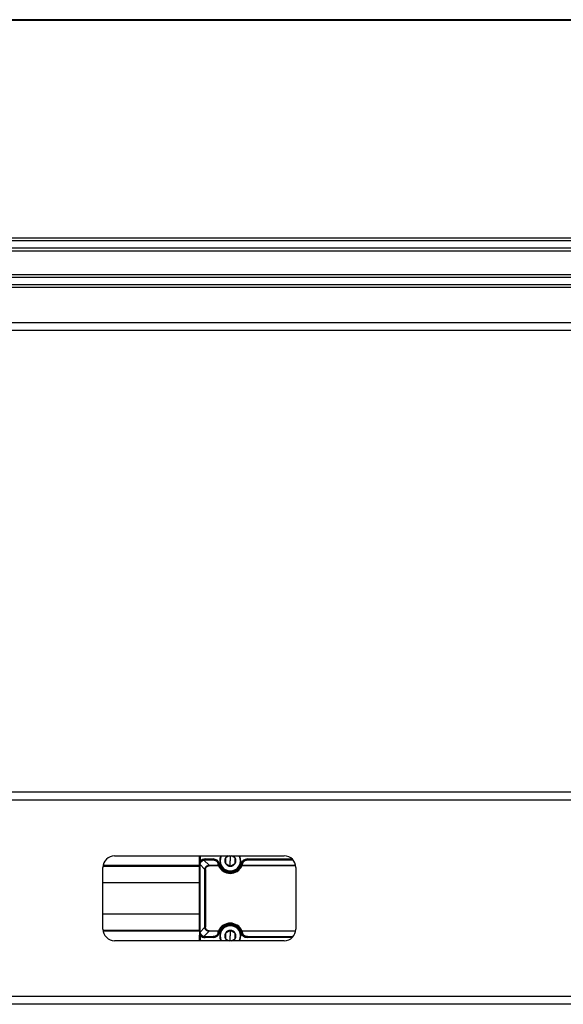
# Model space of a CAD drawing. Header units: millimetres. Extents: x -420 to 2052, y 443 to 882.
# Tile 3 of 12: x 236 to 377, y 443 to 699. Entities that reach past the tile are written whole.
import ezdxf

# ---------------------------------------------------------------- set-up
doc = ezdxf.new("R2010")
doc.units = ezdxf.units.MM

# ---------------------------------------------------------------- blocks, each defined once
blk = doc.blocks.new('Drawing View2')
at = {"color": 7, "linetype": 'Continuous', "lineweight": 25}
for p, q in [((0, 68.53), (-500, 68.53)), ((0, 68.33), (-500, 68.33)), ((0, 11.85), (-500, 11.85)), ((0, 11.14), (-500, 11.14)), ((0, 9.23), (-500, 9.23)), ((0, 8.52), (-500, 8.52)), ((0, 2.35), (-500, 2.35)), ((0, 1.64), (-500, 1.64)), ((0, -0.27), (-500, -0.27)), ((0, -0.98), (-500, -0.98)), ((0, -10.07), (-500, -10.07)), ((0, -12.07), (-500, -12.07))]:
    blk.add_line(p, q, dxfattribs=at)
blk = doc.blocks.new('Drawing View3')
at = {"color": 7, "linetype": 'Continuous', "lineweight": 25}
for p, q in [((337.5, 31.5), (-162.5, 31.5)), ((337.5, 29.5), (-162.5, 29.5)), ((3, 15), (47, 15)), ((25, 13.6), (25, 15)), ((25, 13.6), (25.2, 13.6)), ((25.1, 12.84), (26.44, 11.5)), ((25.2, 15), (25.2, 13.6)), ((27.5, 12.56), (26.16, 13.9)), ((26.5, 14.2), (28.57, 14.2)), ((26.5, 14), (26.5, 13.94)), ((26.5, 14), (28.57, 14)), ((28.57, 13.94), (26.5, 13.94)), ((28.57, 13.94), (28.57, 14)), ((30.21, 12.96), (30.02, 12.91)), ((33, 15), (33, 13.75)), ((33, 12.31), (33, 13.75)), ((37.43, 14.2), (37.43, 14)), ((37.43, 14.2), (49.04, 14.2)), ((37.43, 14), (37.43, 13.94)), ((37.43, 14), (49.24, 14)), ((49.29, 13.94), (37.43, 13.94)), ((0, -4), (0, 12)), ((0.02, 12.3), (25, 12.3)), ((25, 12.5), (0.04, 12.5)), ((25, -4.5), (25, 12.5)), ((25.06, 12.5), (25.06, -4.5)), ((26.58, 11.5), (26.44, 11.5)), ((26.44, -3.5), (26.44, 11.5)), ((26.58, 11.5), (26.58, -3.5)), ((27.5, 12.56), (27.5, 12.42)), ((27.5, 12.56), (29.98, 12.56)), ((29.98, 12.42), (27.5, 12.42)), ((29.98, 12.42), (29.98, 12.56)), ((30.16, 12.5), (29.98, 12.42)), ((33, 11), (33, 11.1)), ((36.02, 12.56), (49.95, 12.56)), ((49.97, 12.42), (36.02, 12.42)), ((50, 12), (50, -4)), ((0.02, -4.3), (25, -4.3)), ((25, -4.5), (0.04, -4.5)), ((25, -4.5), (25.06, -4.5)), ((26.44, -3.5), (25.1, -4.84)), ((26.16, -5.9), (27.5, -4.56)), ((26.44, -3.5), (26.58, -3.5)), ((27.5, -4.42), (27.5, -4.56)), ((27.5, -4.42), (29.98, -4.42)), ((29.98, -4.56), (27.5, -4.56)), ((33, -3), (33, -3.1)), ((33, -4.32), (33, -5.75)), ((35.79, -4.96), (35.98, -4.91)), ((35.84, -4.5), (36.02, -4.42)), ((36.02, -4.42), (36.02, -4.56)), ((36.02, -4.42), (49.97, -4.42)), ((49.95, -4.56), (36.02, -4.56)), ((47, -7), (3, -7)), ((25.2, -5.6), (25, -5.6)), ((25, -7), (25, -5.6)), ((25.2, -5.6), (25.2, -7)), ((26.5, -5.94), (28.57, -5.94)), ((28.57, -6), (26.5, -6)), ((26.5, -6), (26.5, -6.2)), ((28.57, -6.2), (26.5, -6.2)), ((28.57, -6), (28.57, -5.94)), ((33, -7), (33, -5.75)), ((37.43, -5.94), (37.43, -6)), ((37.43, -5.94), (49.29, -5.94)), ((49.24, -6), (37.43, -6)), ((49.04, -6.2), (37.43, -6.2)), ((337.5, -21.5), (-162.5, -21.5)), ((337.5, -23.5), (-162.5, -23.5))]:
    blk.add_line(p, q, dxfattribs=at)
at = {"color": 7, "linetype": 'Continuous', "lineweight": 25, "flags": 128}
for points in [[(26.5, 14.2), (26.5, 14.16), (26.5, 14.12), (26.5, 14.09), (26.5, 14.06), (26.5, 14.03), (26.5, 14.02), (26.5, 14), (26.5, 14)], [(28.57, 14), (28.57, 14), (28.57, 14.02), (28.57, 14.03), (28.57, 14.06), (28.57, 14.09), (28.57, 14.12), (28.57, 14.16), (28.57, 14.2)], [(35.79, 12.96), (35.83, 12.95), (35.86, 12.94), (35.9, 12.93), (35.93, 12.92), (35.95, 12.92), (35.97, 12.91), (35.98, 12.91), (35.98, 12.91)], [(25.06, 12.5), (25.05, 12.5), (25.03, 12.5), (25.02, 12.5), (25.02, 12.5), (25.01, 12.5), (25, 12.5), (25, 12.5), (25, 12.5)], [(36.02, 12.42), (35.98, 12.43), (35.95, 12.45), (35.92, 12.46), (35.89, 12.47), (35.87, 12.48), (35.85, 12.49), (35.84, 12.5), (35.84, 12.5)], [(36.02, 12.56), (36.02, 12.54), (36.02, 12.53), (36.02, 12.51), (36.02, 12.49), (36.02, 12.48), (36.02, 12.46), (36.02, 12.44), (36.02, 12.42)], [(29.98, -4.56), (29.98, -4.54), (29.98, -4.53), (29.98, -4.51), (29.98, -4.49), (29.98, -4.48), (29.98, -4.46), (29.98, -4.44), (29.98, -4.42)], [(29.98, -4.42), (30.02, -4.43), (30.05, -4.45), (30.08, -4.46), (30.11, -4.47), (30.13, -4.48), (30.15, -4.49), (30.16, -4.5), (30.16, -4.5)], [(30.21, -4.96), (30.17, -4.95), (30.14, -4.94), (30.1, -4.93), (30.07, -4.92), (30.05, -4.92), (30.03, -4.91), (30.02, -4.91), (30.02, -4.91)], [(26.5, -5.94), (26.5, -5.95), (26.5, -5.97), (26.5, -5.98), (26.5, -5.98), (26.5, -5.99), (26.5, -6), (26.5, -6), (26.5, -6)], [(28.57, -6.2), (28.57, -6.16), (28.57, -6.12), (28.57, -6.09), (28.57, -6.06), (28.57, -6.03), (28.57, -6.02), (28.57, -6), (28.57, -6)], [(37.43, -6), (37.43, -6), (37.43, -6.02), (37.43, -6.03), (37.43, -6.06), (37.43, -6.09), (37.43, -6.12), (37.43, -6.16), (37.43, -6.2)]]:
    blk.add_lwpolyline(points, dxfattribs=at)
at = {"color": 7, "linetype": 'Continuous', "lineweight": 25}
for centre, radius, start, end in [((3, 12), 3, 90, 180), ((26.5, 12.5), 1.7, 90, 139.8808), ((28.57, 12.5), 1.7, 15.7678, 90), ((33, 13.75), 2.9, 195.7678, 344.2322), ((33, 13.75), 2.75, 152.9643, 270), ((33, 13.75), 2.65, 151.8554, 270), ((33, 13.75), 1.44, 150, 210), ((33, 13.75), 1.44, 119.4156, 150), ((33, 13.75), 1.44, 210, 270), ((33, 13.75), 2.65, 270, 28.1446), ((33, 13.75), 2.75, 270, 27.0357), ((33, 13.75), 1.44, 270, 330.0027), ((33, 13.75), 1.44, 30, 60.5844), ((33, 13.75), 1.44, 330.0027, 30), ((37.43, 12.5), 1.7, 90, 164.2322), ((47, 12), 3, 0, 90), ((33, 13.75), 3.3, 203.8217, 336.1783), ((33, 13.75), 3.1, 203.8216, 336.1783), ((35.97, 12.41), 0.155, 69.9087, 146.7713), ((33, -5.75), 3.3, 23.8217, 156.1783), ((3, -4), 3, 180, 270), ((28.57, -4.5), 1.7, 270, 344.2322), ((30.03, -4.41), 0.155, 249.9061, 326.7715), ((33, -5.75), 3.1, 23.8216, 156.1783), ((33, -5.75), 2.9, 15.7678, 164.2322), ((33, -5.75), 2.75, 90, 207.0357), ((33, -5.75), 2.65, 90, 208.1446), ((33, -5.75), 1.44, 150, 210), ((33, -5.75), 1.44, 90, 150), ((33, -5.75), 2.75, 332.9643, 90), ((33, -5.75), 2.65, 331.8554, 90), ((33, -5.75), 1.44, 30, 90), ((33, -5.75), 1.44, 330.0027, 30), ((37.43, -4.5), 1.7, 195.7678, 270), ((47, -4), 3, 270, 0), ((26.5, -4.5), 1.7, 220.1191, 270), ((33, -5.75), 1.44, 210, 240.5844), ((33, -5.75), 1.44, 299.4156, 330.0027)]:
    blk.add_arc(centre, radius, start, end, dxfattribs=at)
for points, knots in [([(25, 12.76), (25, 12.86), (25, 13.12), (25, 13.42), (25, 13.6)], [0, 0, 0, 0, 0.400823, 1, 1, 1, 1]), ([(25.03, 12.77), (25.04, 12.87), (25.06, 13.15), (25.14, 13.42), (25.2, 13.6)], [0, 0, 0, 0, 0.364947, 1, 1, 1, 1]), ([(26.11, 13.95), (25.86, 13.88), (25.63, 13.75), (25.25, 13.37), (25.12, 13.14), (25.05, 12.89)], [0, 0, 0, 0, 0.5, 0.5, 1, 1, 1, 1]), ([(26.16, 13.9), (26.13, 13.89), (26.06, 13.86), (25.95, 13.82), (25.85, 13.77), (25.76, 13.71), (25.66, 13.65), (25.58, 13.58), (25.48, 13.48), (25.37, 13.36), (25.26, 13.2), (25.16, 13.02), (25.12, 12.9), (25.1, 12.84)], [0, 0, 0, 0, 0.074242, 0.147443, 0.21967, 0.290993, 0.361483, 0.431216, 0.500267, 0.622461, 0.746228, 0.871951, 1, 1, 1, 1]), ([(30.02, 12.91), (29.96, 13.1), (29.88, 13.26), (29.66, 13.55), (29.53, 13.66), (29.14, 13.93), (28.85, 14), (28.57, 14)], [0, 0, 0, 0, 0.25, 0.25, 0.5, 0.5, 1, 1, 1, 1]), ([(28.57, 13.94), (28.74, 13.94), (29.06, 13.88), (29.31, 13.72), (29.63, 13.45), (29.76, 13.23), (29.82, 12.99)], [0, 0, 0, 0, 0.25, 0.5, 0.5, 1, 1, 1, 1]), ([(30.02, 12.91), (30.01, 12.94), (29.99, 12.96), (29.91, 13), (29.87, 13), (29.82, 12.99)], [0, 0, 0, 0, 0.5, 0.5, 1, 1, 1, 1]), ([(32.68, 15), (32.58, 14.94), (32.27, 14.76), (31.96, 14.59), (31.76, 14.47)], [0, 0, 0, 0, 0.326266, 1, 1, 1, 1]), ([(31.76, 14.47), (31.76, 14.41), (31.76, 14.28), (31.76, 14.05), (31.76, 13.75), (31.76, 13.45), (31.76, 13.22), (31.76, 13.09), (31.76, 13.03)], [0, 0, 0, 0, 0.1329454, 0.2572868, 0.4999807, 0.7427004, 0.8668303, 1, 1, 1, 1]), ([(31.76, 13.03), (31.81, 13), (31.92, 12.94), (32.12, 12.82), (32.38, 12.67), (32.64, 12.53), (32.84, 12.41), (32.95, 12.35), (33, 12.31)], [0, 0, 0, 0, 0.132945, 0.257287, 0.499981, 0.7427, 0.86683, 1, 1, 1, 1]), ([(33, 12.31), (33.05, 12.35), (33.16, 12.41), (33.36, 12.53), (33.62, 12.67), (33.88, 12.82), (34.08, 12.94), (34.19, 13), (34.24, 13.03)], [0, 0, 0, 0, 0.132978, 0.257333, 0.500022, 0.742736, 0.866877, 1, 1, 1, 1]), ([(34.24, 14.47), (34.04, 14.59), (33.73, 14.76), (33.42, 14.94), (33.32, 15)], [0, 0, 0, 0, 0.673684, 1, 1, 1, 1]), ([(34.24, 13.03), (34.24, 13.09), (34.24, 13.22), (34.24, 13.45), (34.24, 13.75), (34.24, 14.05), (34.24, 14.28), (34.24, 14.41), (34.24, 14.47)], [0, 0, 0, 0, 0.133001, 0.257323, 0.500022, 0.742747, 0.866855, 1, 1, 1, 1]), ([(37.43, 14), (37.39, 14), (37.33, 14), (37.23, 13.99), (37.12, 13.97), (37.02, 13.94), (36.91, 13.91), (36.8, 13.87), (36.7, 13.81), (36.57, 13.74), (36.44, 13.63), (36.29, 13.49), (36.16, 13.32), (36.05, 13.12), (36.01, 12.98), (35.98, 12.91)], [0, 0, 0, 0, 0.044099, 0.09051, 0.139122, 0.189827, 0.242631, 0.297493, 0.354411, 0.413341, 0.511681, 0.619527, 0.736845, 0.863674, 1, 1, 1, 1]), ([(36.18, 12.99), (36.13, 13), (36.09, 13), (36.01, 12.96), (35.99, 12.94), (35.98, 12.91)], [0, 0, 0, 0, 0.5, 0.5, 1, 1, 1, 1]), ([(36.18, 12.99), (36.24, 13.23), (36.37, 13.45), (36.69, 13.72), (36.94, 13.88), (37.26, 13.94), (37.43, 13.94)], [0, 0, 0, 0, 0.5, 0.5, 0.75, 1, 1, 1, 1]), ([(26.44, 11.5), (26.44, 11.54), (26.45, 11.62), (26.47, 11.74), (26.5, 11.84), (26.54, 11.97), (26.63, 12.11), (26.75, 12.26), (26.9, 12.39), (27.05, 12.46), (27.19, 12.51), (27.34, 12.54), (27.45, 12.55), (27.5, 12.56)], [0, 0, 0, 0, 0.074924, 0.145391, 0.21161, 0.273835, 0.385878, 0.509295, 0.625745, 0.727651, 0.808182, 0.89884, 1, 1, 1, 1]), ([(29.98, 12.56), (30.02, 12.57), (30.06, 12.57), (30.13, 12.54), (30.15, 12.52), (30.16, 12.5)], [0, 0, 0, 0, 0.5, 0.5, 1, 1, 1, 1]), ([(25, 8), (23.1, 8), (19.58, 8), (14.68, 8), (10.59, 8), (7.24, 8), (4.37, 8), (2.02, 8), (0.57, 8), (0, 8)], [0, 0, 0, 0, 0.2266857, 0.422153, 0.5860458, 0.7175836, 0.8246416, 0.9316538, 1, 1, 1, 1]), ([(0, 0), (0.76, 0), (2.57, 0), (5.67, 0), (9.51, 0), (14.06, 0), (19.3, 0), (23.03, 0), (25, 0)], [0, 0, 0, 0, 0.092121, 0.217933, 0.372377, 0.554567, 0.763832, 1, 1, 1, 1]), ([(25, -4.5), (25, -4.53), (25, -4.6), (25.01, -4.69), (25.03, -4.79), (25.04, -4.86), (25.05, -4.89)], [0, 0, 0, 0, 0.243715, 0.491724, 0.743868, 1, 1, 1, 1]), ([(25, -4.5), (25, -4.55), (25, -4.66), (25.02, -4.84), (25.05, -5.02), (25.09, -5.2), (25.14, -5.39), (25.18, -5.53), (25.2, -5.6)], [0, 0, 0, 0, 0.139712, 0.305577, 0.481326, 0.61566, 0.821962, 1, 1, 1, 1]), ([(25, -4.5), (25, -4.67), (25, -4.92), (25, -5.29), (25, -5.49), (25, -5.6)], [0, 0, 0, 0, 0.5, 0.75, 1, 1, 1, 1]), ([(25.05, -4.89), (25.12, -5.14), (25.25, -5.37), (25.63, -5.75), (25.86, -5.88), (26.11, -5.95)], [0, 0, 0, 0, 0.5, 0.5, 1, 1, 1, 1]), ([(25.1, -4.84), (25.11, -4.87), (25.14, -4.94), (25.18, -5.05), (25.23, -5.15), (25.29, -5.24), (25.35, -5.34), (25.42, -5.42), (25.52, -5.52), (25.64, -5.63), (25.8, -5.74), (25.98, -5.84), (26.1, -5.88), (26.16, -5.9)], [0, 0, 0, 0, 0.0742415, 0.1474424, 0.2196693, 0.2909917, 0.3614815, 0.4312134, 0.5002644, 0.6224599, 0.7462268, 0.8719509, 1, 1, 1, 1]), ([(27.5, -4.56), (27.46, -4.56), (27.38, -4.55), (27.26, -4.53), (27.16, -4.5), (27.03, -4.46), (26.89, -4.37), (26.74, -4.25), (26.61, -4.1), (26.54, -3.95), (26.49, -3.81), (26.46, -3.66), (26.45, -3.55), (26.44, -3.5)], [0, 0, 0, 0, 0.07492, 0.145386, 0.211606, 0.273833, 0.385877, 0.509294, 0.625744, 0.727651, 0.808181, 0.89884, 1, 1, 1, 1]), ([(28.57, -6), (28.61, -6), (28.67, -6), (28.77, -5.99), (28.88, -5.97), (28.98, -5.94), (29.09, -5.91), (29.2, -5.87), (29.3, -5.81), (29.43, -5.74), (29.56, -5.63), (29.71, -5.49), (29.84, -5.32), (29.95, -5.12), (29.99, -4.98), (30.02, -4.91)], [0, 0, 0, 0, 0.0440991, 0.0905097, 0.139122, 0.1898272, 0.2426312, 0.2974928, 0.3544111, 0.4133415, 0.5116808, 0.6195272, 0.736845, 0.8636736, 1, 1, 1, 1]), ([(29.82, -4.99), (29.76, -5.23), (29.63, -5.45), (29.31, -5.72), (29.06, -5.88), (28.74, -5.94), (28.57, -5.94)], [0, 0, 0, 0, 0.5, 0.5, 0.75, 1, 1, 1, 1]), ([(29.82, -4.99), (29.87, -5), (29.91, -5), (29.99, -4.96), (30.01, -4.94), (30.02, -4.91)], [0, 0, 0, 0, 0.5, 0.5, 1, 1, 1, 1]), ([(33, -4.32), (32.95, -4.35), (32.84, -4.41), (32.64, -4.53), (32.38, -4.67), (32.12, -4.82), (31.92, -4.94), (31.81, -5), (31.76, -5.03)], [0, 0, 0, 0, 0.132945, 0.257287, 0.499981, 0.7427, 0.86683, 1, 1, 1, 1]), ([(31.76, -5.03), (31.76, -5.09), (31.76, -5.22), (31.76, -5.45), (31.76, -5.75), (31.76, -6.05), (31.76, -6.28), (31.76, -6.41), (31.76, -6.47)], [0, 0, 0, 0, 0.1329454, 0.2572868, 0.4999807, 0.7427004, 0.8668303, 1, 1, 1, 1]), ([(34.24, -5.03), (34.19, -5), (34.08, -4.94), (33.88, -4.82), (33.62, -4.67), (33.36, -4.53), (33.16, -4.41), (33.05, -4.35), (33, -4.32)], [0, 0, 0, 0, 0.132945, 0.257287, 0.499981, 0.7427, 0.86683, 1, 1, 1, 1]), ([(34.24, -6.47), (34.24, -6.41), (34.24, -6.28), (34.24, -6.05), (34.24, -5.75), (34.24, -5.45), (34.24, -5.22), (34.24, -5.09), (34.24, -5.03)], [0, 0, 0, 0, 0.133001, 0.257323, 0.500022, 0.742747, 0.866855, 1, 1, 1, 1]), ([(36.02, -4.56), (35.98, -4.57), (35.94, -4.57), (35.87, -4.54), (35.85, -4.52), (35.84, -4.5)], [0, 0, 0, 0, 0.5, 0.5, 1, 1, 1, 1]), ([(35.98, -4.91), (35.99, -4.94), (36.01, -4.96), (36.09, -5), (36.13, -5), (36.18, -4.99)], [0, 0, 0, 0, 0.5, 0.5, 1, 1, 1, 1]), ([(35.98, -4.91), (36.04, -5.1), (36.12, -5.26), (36.34, -5.55), (36.47, -5.66), (36.86, -5.93), (37.15, -6), (37.43, -6)], [0, 0, 0, 0, 0.25, 0.25, 0.5, 0.5, 1, 1, 1, 1]), ([(37.43, -5.94), (37.26, -5.94), (36.94, -5.88), (36.69, -5.72), (36.37, -5.45), (36.24, -5.23), (36.18, -4.99)], [0, 0, 0, 0, 0.25, 0.5, 0.5, 1, 1, 1, 1]), ([(31.76, -6.47), (31.96, -6.59), (32.27, -6.76), (32.58, -6.94), (32.68, -7)], [0, 0, 0, 0, 0.673684, 1, 1, 1, 1]), ([(33.32, -7), (33.42, -6.94), (33.73, -6.76), (34.04, -6.59), (34.24, -6.47)], [0, 0, 0, 0, 0.326326, 1, 1, 1, 1])]:
    blk.add_open_spline(points, degree=3, knots=knots, dxfattribs=at)
for points in [[(25.05, 12.89), (25.02, 12.76), (25, 12.63), (25, 12.5)], [(25.1, 12.84), (25.07, 12.86), (25.05, 12.88), (25.05, 12.89)], [(25.06, 12.5), (25.06, 12.61), (25.07, 12.73), (25.1, 12.84)], [(26.5, 14), (26.37, 14), (26.24, 13.98), (26.11, 13.95)], [(26.16, 13.9), (26.14, 13.93), (26.12, 13.95), (26.11, 13.95)], [(26.16, 13.9), (26.27, 13.93), (26.39, 13.94), (26.5, 13.94)], [(29.98, 12.56), (29.92, 12.7), (29.87, 12.85), (29.82, 12.99)], [(30.16, 12.5), (30.1, 12.63), (30.06, 12.77), (30.02, 12.91)], [(35.98, 12.91), (35.94, 12.77), (35.9, 12.63), (35.84, 12.5)], [(36.18, 12.99), (36.13, 12.85), (36.08, 12.7), (36.02, 12.56)], [(26.58, 11.5), (26.58, 11.62), (26.62, 11.87), (26.81, 12.19), (27.13, 12.38), (27.38, 12.42), (27.5, 12.42)], [(25.1, -4.84), (25.07, -4.86), (25.05, -4.88), (25.05, -4.89)], [(25.1, -4.84), (25.07, -4.73), (25.06, -4.61), (25.06, -4.5)], [(27.5, -4.42), (27.38, -4.42), (27.13, -4.38), (26.81, -4.19), (26.62, -3.87), (26.58, -3.62), (26.58, -3.5)], [(29.82, -4.99), (29.87, -4.85), (29.92, -4.7), (29.98, -4.56)], [(30.02, -4.91), (30.06, -4.77), (30.1, -4.63), (30.16, -4.5)], [(35.84, -4.5), (35.9, -4.63), (35.94, -4.77), (35.98, -4.91)], [(36.02, -4.56), (36.08, -4.7), (36.13, -4.85), (36.18, -4.99)], [(26.16, -5.9), (26.14, -5.93), (26.12, -5.95), (26.11, -5.95)], [(26.11, -5.95), (26.24, -5.98), (26.37, -6), (26.5, -6)], [(26.5, -5.94), (26.39, -5.94), (26.27, -5.93), (26.16, -5.9)]]:
    blk.add_open_spline(points, degree=3, dxfattribs=at)

msp = doc.modelspace()

# ---------------------------------------------------------------- block references
at = {"color": 7, "linetype": 'Continuous', "lineweight": 25}
for name, p in [('Drawing View2', (595.47, 630.1)), ('Drawing View3', (257.97, 466.69))]:
    msp.add_blockref(name, p, dxfattribs=at)

doc.saveas('drawing.dxf')
